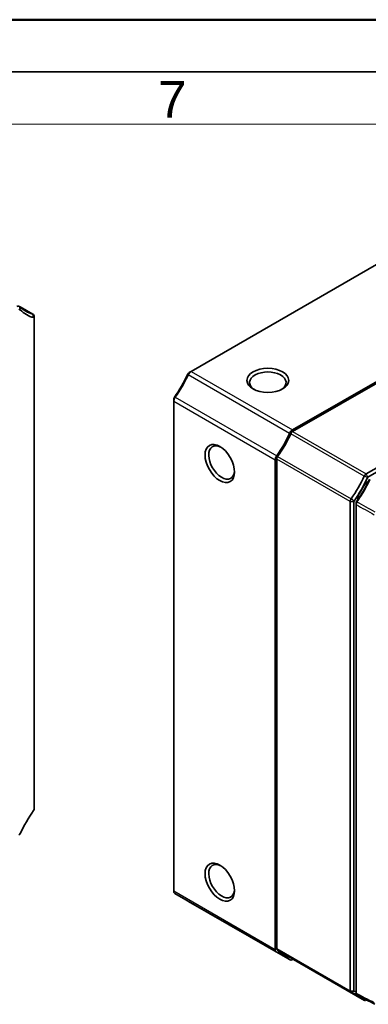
# Model space of a CAD drawing. Header units: millimetres. Extents: x 0 to 420, y 0 to 297.
# Tile 22 of 33: x 322 to 355, y 203 to 297. Entities that reach past the tile are written whole.
import ezdxf

# ---------------------------------------------------------------- set-up
doc = ezdxf.new("R2010")
doc.units = ezdxf.units.MM
doc.layers.get('0').update_dxf_attribs({"lineweight": 25})
for name, color, linetype, lineweight in [('001', 7, 'Continuous', 50), ('Sichtbar (ISO)', 7, 'Continuous', 35), ('Sichtbar schmal (ISO)', 7, 'Continuous', 25)]:
    doc.layers.add(name, color=color, linetype=linetype, lineweight=lineweight)
doc.layers.add('Symbole(DIN)', color=3, linetype='Continuous', lineweight=25, true_color=0x00ff00)
doc.styles.add('Aktuell-DIN', font='arial.ttf')

# ---------------------------------------------------------------- blocks, each defined once
blk = doc.blocks.new('Ränder Basler-A3')
at = {"layer": '001'}
blk.add_line((0, 297), (420, 297), dxfattribs=at)
at = {"layer": '001', "color": 7, "linetype": 'Continuous', "lineweight": 35}
blk.add_line((5, 292), (415, 292), dxfattribs=at)
at = {"layer": '001', "color": 7, "linetype": 'Continuous', "lineweight": 18}
blk.add_line((10, 287), (410, 287), dxfattribs=at)
at = {"layer": 'Symbole(DIN)', "color": 250, "true_color": 0x3f3f3f, "insert": (335.091, 289.386), "char_height": 3.5, "attachment_point": 4, "style": 'Aktuell-DIN'}
blk.add_mtext('\\fArial|b0|i0;7', dxfattribs=at)

msp = doc.modelspace()

# ---------------------------------------------------------------- linework, layer by layer
at = {"layer": 'Sichtbar (ISO)'}
for p, q in [((374.508, 284.2296), (338.2466, 263.348)), ((384.2307, 278.6307), (347.9693, 257.7491)), ((384.2307, 278.4672), (347.9693, 257.5856)), ((355.005, 253.534), (391.2665, 274.4156)), ((391.4432, 274.1094), (355.1818, 253.2278)), ((323.1307, 268.8018), (321.8491, 269.5398)), ((323.2348, 268.3685), (323.2348, 268.5721)), ((323.2348, 221.5382), (323.2348, 268.3685)), ((338.0691, 263.245), (338.2452, 263.3472)), ((336.5783, 260.6621), (336.5783, 260.4585)), ((336.5783, 260.4585), (336.5783, 213.6282)), ((346.301, 254.8596), (346.301, 208.0293)), ((346.4425, 254.941), (346.4425, 208.1107)), ((354.2206, 251.4071), (354.9277, 252.6318)), ((354.9277, 252.6318), (355.2161, 252.7979)), ((355.087, 252.5401), (354.9277, 252.6318)), ((353.4782, 204.0591), (353.4782, 250.8894)), ((353.8317, 250.8894), (353.8317, 204.0591)), ((354.2206, 251.4071), (354.3799, 251.3154)), ((354.2206, 251.0739), (354.2206, 251.4071)), ((336.6823, 213.3985), (346.4051, 207.7996)), ((337.9971, 212.6356), (347.7198, 207.0366)), ((353.5406, 203.9213), (346.5049, 207.9729)), ((354.8553, 203.1584), (347.8196, 207.21)), ((347.9693, 207.0612), (348.0236, 207.0925)), ((355.0619, 203.2059), (355.005, 203.1731))]:
    msp.add_line(p, q, dxfattribs=at)
for centre, major_axis, ratio, start_param, end_param in [((321.5665, 269.1315), (0.2495, 0.4333), 0.5780931, 6.1277766, 7.0666498), ((326.4733, 276.1102), (-4.0422, -7.0193), 0.5780931, 6.1277766, 6.4347266), ((321.7433, 269.0297), (0.1248, 0.2166), 0.5780931, 6.1277766, 7.0666498), ((326.6501, 276.0084), (-4.1669, -7.236), 0.5780931, 6.1277766, 6.4347266), ((322.8812, 268.3685), (0.2495, 0.4333), 0.5780931, 5.4958534, 6.4347266), ((323.058, 268.2667), (0.1248, 0.2166), 0.5780931, 5.4958534, 6.4347266), ((333.163, 264.3686), (4.1669, 7.236), 0.5780931, 4.5569803, 4.8639302), ((333.3398, 264.2668), (-4.0422, -7.0193), 0.5780931, 1.4153877, 1.7223376), ((338.0698, 263.0411), (0.1248, 0.2166), 0.5780931, 0.7873319, 1.7223376), ((338.2466, 262.9393), (-0.2495, -0.4333), 0.5780931, 3.9250571, 4.8639302), ((345.5939, 262.2848), (1.75, 0), 0.5758617, 5.5712722, 10.136691), ((336.9319, 260.6621), (-0.2495, -0.4333), 0.5780931, 4.5569803, 5.4958534), ((336.7551, 260.7639), (0.1248, 0.2166), 0.5780931, 1.4153877, 2.3542608), ((343.0625, 258.6678), (-4.0422, -7.0193), 0.5780931, 1.4153877, 1.7223376), ((343.0625, 258.6678), (-4.142, -7.1926), 0.5780931, 1.4153877, 1.7223376), ((347.9693, 257.3403), (-0.2495, -0.4333), 0.5780931, 3.9250571, 4.8639302), ((347.9693, 257.3403), (0.1497, 0.26), 0.5780931, 0.7834645, 1.7223376), ((341.1745, 254.6301), (-0.8733, 1.5165), 0.5780931, 5.5646836, 10.1432797), ((346.6546, 255.0632), (-0.2495, -0.4333), 0.5780931, 4.5569803, 5.4958534), ((346.6546, 255.0632), (0.1497, 0.26), 0.5780931, 1.4153877, 2.3542608), ((355.005, 253.2887), (0.1497, 0.26), 0.5780931, 0.7834645, 1.7223376), ((350.0982, 254.6162), (4.142, 7.1926), 0.5780931, 4.5569803, 4.8639302), ((350.275, 254.5144), (-4.2667, -7.4093), 0.5780931, 1.4153877, 1.7223376), ((355.1818, 253.1869), (-0.025, -0.0433), 0.5780931, 3.9250571, 4.8639302), ((353.6903, 251.0116), (0.1497, 0.26), 0.5780931, 1.4153877, 2.3542608), ((353.8671, 250.9098), (-0.025, -0.0433), 0.5780931, 4.5569803, 5.4958534), ((323.058, 221.4364), (0.1248, 0.2166), 0.5780931, 4.5569803, 5.4958534), ((326.6501, 217.8318), (4.1669, 7.236), 0.5780931, 1.4153877, 1.7223376), ((321.7433, 219.1593), (0.1248, 0.2166), 0.5780931, 3.9250571, 4.8639302), ((341.1745, 214.5703), (-0.8733, 1.5165), 0.5780931, 5.5646836, 10.1432797), ((336.9319, 213.8318), (-0.2495, -0.4333), 0.5780931, 5.4958534, 6.2831853), ((338.2466, 213.0689), (-0.2495, -0.4333), 0.5780931, 6.1404525, 6.2831853), ((346.6546, 208.2329), (-0.2495, -0.4333), 0.5780931, 5.4958534, 6.4347266), ((346.6546, 208.2329), (-0.1497, -0.26), 0.5780931, 5.4958534, 6.2831853), ((343.0625, 200.4912), (4.0422, 7.0193), 0.5780931, 6.1277766, 6.4347266), ((347.9693, 207.4699), (-0.2495, -0.4333), 0.5780931, 6.1277766, 7.0666498), ((343.0625, 200.4912), (4.142, 7.1926), 0.5780931, 6.1277766, 6.1289243), ((347.9693, 207.4699), (-0.1497, -0.26), 0.5780931, 6.1277766, 6.2831853), ((353.6903, 204.1813), (-0.1497, -0.26), 0.5780931, 5.4958534, 6.4347266), ((350.0982, 196.4396), (4.142, 7.1926), 0.5780931, 6.1277766, 6.4347266), ((353.8671, 204.0795), (-0.025, -0.0433), 0.5780931, 5.4958534, 6.4347266), ((350.275, 196.3378), (4.2667, 7.4093), 0.5780931, 0.1109984, 0.1515412), ((744.9697, -31749.8259), (20173.8503, -33202.5933), 0.5926622, 2.3575587, 2.3576206), ((355.005, 203.4183), (-0.1497, -0.26), 0.5780931, 6.1277766, 7.0666498)]:
    msp.add_ellipse(centre, major_axis=major_axis, ratio=ratio, start_param=start_param, end_param=end_param, dxfattribs=at)
for centre, major_axis, ratio in [((345.5939, 262.4891), (2, 0), 0.5758617), ((303.6126, 233.6537), (11.852, 20.5814), 0.5780931), ((340.9977, 254.5283), (0.9981, -1.7332), 0.5780931), ((340.9977, 214.4685), (0.9981, -1.7332), 0.5780931)]:
    msp.add_ellipse(centre, major_axis=major_axis, ratio=ratio, dxfattribs=at)
for points, knots in [([(355.3305, 253.0381), (355.2421, 252.848), (355.1499, 252.6607), (354.956, 252.2877), (354.8546, 252.1028), (354.6434, 251.7368), (354.5335, 251.5559), (354.307, 251.2008), (354.1908, 251.0272), (354.0705, 250.8558)], [-17.12786564, -17.12786564, -17.12786564, -17.12786564, -17.06475443, -17.06475443, -17.00151084, -17.00151084, -16.93800908, -16.93800908, -16.87489788, -16.87489788, -16.87489788, -16.87489788]), ([(354.1304, 250.8558), (354.2479, 251.0232), (354.3614, 251.1927), (354.5826, 251.5395), (354.6899, 251.7162), (354.8961, 252.0735), (354.9951, 252.2541), (355.1845, 252.6184), (355.2745, 252.8013), (355.3608, 252.987)], [16.87489788, 16.87489788, 16.87489788, 16.87489788, 16.93800908, 16.93800908, 17.00151084, 17.00151084, 17.06475443, 17.06475443, 17.12786564, 17.12786564, 17.12786564, 17.12786564]), ([(354.0705, 250.8558), (354.07, 250.8551), (354.0695, 250.8544), (354.069, 250.8537), (354.0663, 250.8497), (354.0638, 250.8456), (354.0531, 250.8269), (354.0469, 250.8112), (354.0413, 250.7868), (354.0401, 250.7776), (354.0401, 250.769)], [-16.8748978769, -16.8748978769, -16.8748978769, -16.8748978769, -16.8746396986, -16.8746396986, -16.8746396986, -16.8731915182, -16.8731915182, -16.8681781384, -16.8681781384, -16.8650447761, -16.8650447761, -16.8650447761, -16.8650447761]), ([(354.0401, 250.769), (354.0401, 250.1159), (354.0401, 249.476), (354.0401, 248.1791), (354.0401, 247.5255), (354.0401, 244.7589), (354.0401, 242.6546), (354.0401, 236.1595), (354.0401, 231.7758), (354.0401, 223.4947), (354.0401, 219.598), (354.0401, 214.4014), (354.0401, 213.1022), (354.0401, 210.5053), (354.0401, 209.2092), (354.0401, 207.2563), (354.0401, 206.603), (354.0401, 205.3061), (354.0401, 204.6659), (354.0401, 204.0124)], [-16.8650448, -16.8650448, -16.8650448, -16.8650448, -16.6269871, -16.6269871, -16.38867, -16.38867, -15.6143396, -15.6143396, -14.0056074, -14.0056074, -12.5755623, -12.5755623, -12.0989238, -12.0989238, -11.6222853, -11.6222853, -11.3840979, -11.3840979, -11.1459106, -11.1459106, -11.1459106, -11.1459106]), ([(354.0438, 250.6083), (354.044, 250.6327), (354.0473, 250.6587), (354.0636, 250.7284), (354.0813, 250.7731), (354.1114, 250.8267), (354.1186, 250.8384), (354.1263, 250.8498), (354.1276, 250.8518), (354.129, 250.8538), (354.1304, 250.8558)], [16.8650447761, 16.8650447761, 16.8650447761, 16.8650447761, 16.8681781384, 16.8681781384, 16.8731915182, 16.8731915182, 16.8746396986, 16.8746396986, 16.8746396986, 16.8748978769, 16.8748978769, 16.8748978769, 16.8748978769]), ([(354.0438, 203.8517), (354.0438, 204.5052), (354.0438, 205.1454), (354.0438, 206.4423), (354.0438, 207.0955), (354.0438, 209.0484), (354.0438, 210.3446), (354.0438, 212.9415), (354.0438, 214.2407), (354.0438, 219.4373), (354.0438, 223.334), (354.0438, 231.6151), (354.0438, 235.9988), (354.0438, 242.4939), (354.0438, 244.5982), (354.0438, 247.3648), (354.0438, 248.0184), (354.0438, 249.3153), (354.0438, 249.9551), (354.0438, 250.6083)], [11.1459106, 11.1459106, 11.1459106, 11.1459106, 11.3840979, 11.3840979, 11.6222853, 11.6222853, 12.0989238, 12.0989238, 12.5755623, 12.5755623, 14.0056074, 14.0056074, 15.6143396, 15.6143396, 16.38867, 16.38867, 16.6269871, 16.6269871, 16.8650448, 16.8650448, 16.8650448, 16.8650448]), ([(354.0401, 204.0124), (354.0401, 204.0117), (354.0402, 204.011), (354.0402, 204.0103), (354.0402, 204.0103), (354.0402, 204.0102), (354.0402, 204.0102)], [-11.14591055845, -11.14591055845, -11.14591055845, -11.14591055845, -11.14565103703, -11.14565103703, -11.14565103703, -11.14563930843, -11.14563930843, -11.14563930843, -11.14563930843]), ([(354.1094, 203.7122), (354.1009, 203.7167), (354.093, 203.7225), (354.0659, 203.7492), (354.0523, 203.7785), (354.0452, 203.8241), (354.0442, 203.8346), (354.0439, 203.8456), (354.0439, 203.8476), (354.0438, 203.8497), (354.0438, 203.8517)], [11.1374316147, 11.1374316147, 11.1374316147, 11.1374316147, 11.1392016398, 11.1392016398, 11.1442323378, 11.1442323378, 11.145651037, 11.145651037, 11.145651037, 11.1459105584, 11.1459105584, 11.1459105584, 11.1459105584])]:
    msp.add_open_spline(points, degree=3, knots=knots, dxfattribs=at)
msp.add_open_spline([(354.0439, 203.8474), (354.0426, 203.9017), (354.0414, 203.9559), (354.0402, 204.0102)], degree=3, dxfattribs=at)
at = {"layer": 'Sichtbar schmal (ISO)'}
for p, q in [((321.8859, 269.2325), (321.8518, 269.5372)), ((323.0901, 268.8186), (321.8649, 269.5241)), ((323.1624, 268.4918), (323.0901, 268.8186)), ((337.9272, 263.0796), (337.9613, 263.0164)), ((347.684, 257.4175), (337.9613, 263.0164)), ((338.2466, 263.348), (347.9693, 257.7491)), ((346.301, 254.8596), (336.5783, 260.4585)), ((336.6507, 260.8687), (336.723, 260.8717)), ((336.723, 260.8717), (346.4457, 255.2727)), ((354.8338, 253.335), (347.7981, 257.3866)), ((347.9693, 257.5856), (355.005, 253.534)), ((353.4782, 250.8894), (346.4425, 254.941)), ((346.5293, 255.1889), (353.565, 251.1373)), ((355.1818, 253.2278), (355.005, 253.534)), ((355.1533, 253.1946), (354.8338, 253.335)), ((353.4782, 250.8894), (353.8317, 250.8894)), ((353.8462, 250.9307), (353.565, 251.1373)), ((336.5783, 213.6282), (346.301, 208.0293)), ((346.4209, 207.7916), (347.684, 207.0642)), ((346.4425, 208.1107), (353.4782, 204.0591)), ((347.7981, 207.2265), (354.8338, 203.1749)), ((353.4782, 204.0591), (353.8317, 204.0591)), ((353.565, 203.9112), (353.8462, 204.0345)), ((354.8338, 203.1749), (355.0133, 203.2317)), ((355.005, 203.1731), (355.0617, 203.206))]:
    msp.add_line(p, q, dxfattribs=at)
for points, degree in [([(354.0438, 250.6083), (354.0401, 250.769)], 1), ([(354.1304, 250.8558), (354.0705, 250.8558)], 1), ([(355.8751, 249.8751), (355.2935, 250.202), (354.712, 250.5289), (354.1304, 250.8558)], 3), ([(354.0438, 250.6083), (354.6256, 250.2817), (355.2074, 249.9551), (355.7891, 249.6285)], 3), ([(354.0438, 203.8517), (354.0401, 204.0124)], 1), ([(355.7891, 202.9239), (355.2074, 203.2332), (354.6256, 203.5425), (354.0438, 203.8517)], 3)]:
    msp.add_open_spline(points, degree=degree, dxfattribs=at)

# ---------------------------------------------------------------- block references
msp.add_blockref('Ränder Basler-A3', (0, 0))

doc.saveas('drawing.dxf')
